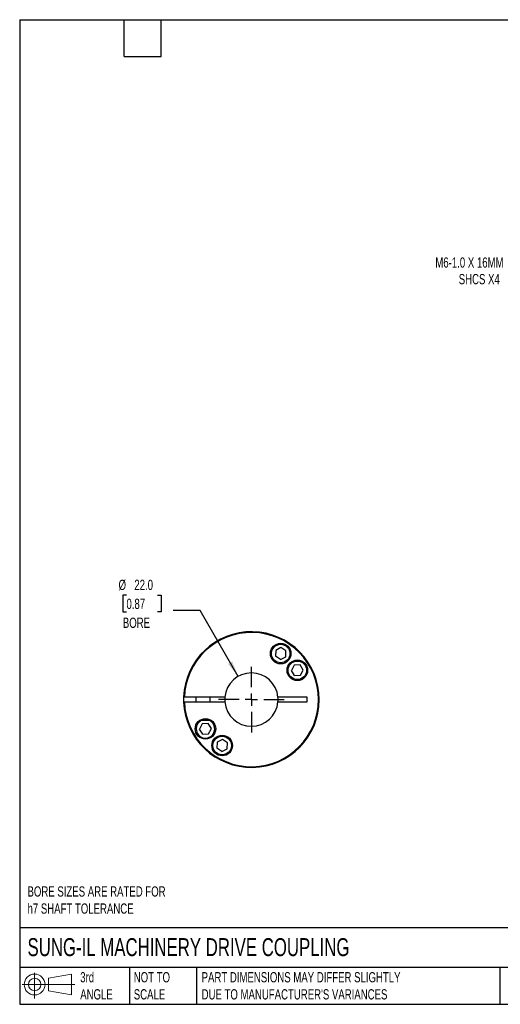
# Model space of a CAD drawing. Header units: millimetres. Extents: x 13 to 546, y 13 to 419.
# Tile 1 of 3: x 13 to 211, y 13 to 419. Entities that reach past the tile are written whole.
import ezdxf

# ---------------------------------------------------------------- set-up
doc = ezdxf.new("R2010")
doc.units = ezdxf.units.MM
doc.header["$LTSCALE"] = 2
doc.linetypes.add('SLD-Center', pattern=[19.05, 15.24, -1.27, 1.27, -1.27])
doc.linetypes.add('SLD-Solid', pattern=[0])
doc.layers.add('CENTER', color=40, linetype='SLD-Center')
doc.layers.add('SLD-DEFPOINTS', color=7, linetype='Continuous')
doc.layers.add('DIMENSIONS', color=140, linetype='SLD-Solid', lineweight=25)
doc.layers.add('TEXT', color=140, linetype='SLD-Solid', lineweight=25)
doc.styles.add('SLDTEXTSTYLE0', font='TXT', dxfattribs={"width": 0.7})
doc.dimstyles.new('SLDDIMSTYLE3', dxfattribs={"dimtxt": 4.316016, "dimasz": 6.604, "dimexe": 0, "dimexo": 0.0625, "dimgap": 1.079004, "dimtad": 0, "dimtih": 1, "dimtoh": 1, "dimdec": 1, "dimrnd": 1e-09, "dimzin": 4, "dimdsep": 46, "dimtxsty": 'SLDTEXTSTYLE0', "dimsah": 1, "dimcen": 0, "dimadec": 0, "dimazin": 1, "dimtfac": 1, "dimtdec": 1, "dimtofl": 0, "dimtmove": 0, "dimatfit": 3, "dimfxl": 0, "dimfrac": 2, "dimtolj": 1, "dimtzin": 12, "dimarcsym": 0})
doc.dimstyles.new('SLDDIMSTYLE5', dxfattribs={"dimtxt": 4.316016, "dimasz": 6.604, "dimexe": 0, "dimexo": 0.0625, "dimgap": 1.079004, "dimtad": 0, "dimtih": 1, "dimtoh": 1, "dimdec": 1, "dimrnd": 1e-09, "dimzin": 12, "dimdsep": 46, "dimtxsty": 'SLDTEXTSTYLE0', "dimsah": 1, "dimcen": 0, "dimadec": 0, "dimazin": 3, "dimtfac": 1, "dimtdec": 1, "dimtofl": 0, "dimtmove": 0, "dimatfit": 3, "dimfxl": 0, "dimfrac": 2, "dimtolj": 1, "dimtzin": 12, "dimarcsym": 0})

# ---------------------------------------------------------------- blocks, each defined once
blk = doc.blocks.new('Block11')
at = {"color": 7, "linetype": 'SLD-Solid', "lineweight": 18}
for p, q in [((5.18, 10.62), (5.18, 0)), ((10.96, 8.33), (20.35, 10.06)), ((10.96, 3.19), (10.96, 8.33)), ((20.35, 10.06), (20.35, 1.46)), ((0, 5.76), (21.75, 5.76)), ((10.96, 3.19), (20.35, 1.46))]:
    blk.add_line(p, q, dxfattribs=at)
for radius in [4.3, 2.57]:
    blk.add_circle((5.18, 5.76), radius, dxfattribs=at)
blk = doc.blocks.new('Block12')
at = {"layer": 'SLD-DEFPOINTS'}
blk.add_blockref('Block11', (0, 0), dxfattribs=at)
blk = doc.blocks.new('_D_7')
at = {"layer": 'DIMENSIONS'}
for p, q in [((253.06, 337.07), (243.3, 315.54)), ((243.3, 315.54), (232.19, 315.54))]:
    blk.add_line(p, q, dxfattribs=at)
blk.add_solid([(253.06, 337.07), (249.41, 331.47), (251.26, 330.63)], dxfattribs=at)
at = {"layer": 'DIMENSIONS', "attachment_point": 1, "style": 'SLDTEXTSTYLE0'}
for s, insert, char_height in [('M6-1.0 X 16MM', (184.33, 321), 4.2333), ('SHCS X4', (194, 314.14), 4.233)]:
    blk.add_mtext(s, dxfattribs=dict(at, insert=insert, char_height=char_height))
blk = doc.blocks.new('_D_8')
at = {"layer": 'DIMENSIONS'}
for p, q in [((56.79, 181.52), (55.34, 181.52)), ((55.34, 181.52), (55.34, 174.66)), ((69.61, 181.52), (71.06, 181.52)), ((71.06, 181.52), (71.06, 174.66)), ((87.16, 175.25), (76.05, 175.25)), ((102.89, 148.01), (87.16, 175.25)), ((55.34, 174.66), (56.79, 174.66)), ((71.06, 174.66), (69.61, 174.66))]:
    blk.add_line(p, q, dxfattribs=at)
blk.add_solid([(102.89, 148.01), (100.47, 154.24), (98.71, 153.22)], dxfattribs=at)
at = {"layer": 'DIMENSIONS', "char_height": 4.233, "attachment_point": 1, "style": 'SLDTEXTSTYLE0'}
for s, insert in [('%%c', (53.53, 187.94)), ('22.0', (60.05, 187.94)), ('0.87', (56.79, 180.12)), ('BORE', (55.3, 172.29))]:
    blk.add_mtext(s, dxfattribs=dict(at, insert=insert))
blk = doc.blocks.new('SW_CENTERMARKSYMBOL_3')
at = {"layer": 'CENTER', "color": 0}
for p, q in [((0, 5.08), (0, 13.54)), ((-5.08, 0), (-13.54, 0)), ((0, 0), (-2.54, 0)), ((0, 0), (0, 2.54)), ((0, 0), (0, -2.54)), ((0, 0), (2.54, 0)), ((5.08, 0), (13.54, 0)), ((0, -5.08), (0, -13.54))]:
    blk.add_line(p, q, dxfattribs=at)

msp = doc.modelspace()

# ---------------------------------------------------------------- linework, layer by layer
for p, q in [((118.41, 158.78), (118.3, 156.33)), ((120.58, 159.91), (118.41, 158.78)), ((122.65, 158.59), (120.58, 159.91)), ((122.55, 156.14), (122.65, 158.59)), ((120.37, 155.01), (118.3, 156.33)), ((120.37, 155.01), (122.55, 156.14)), ((126.05, 152.64), (124.91, 150.47)), ((126.23, 148.4), (124.91, 150.47)), ((128.5, 152.75), (126.05, 152.64)), ((129.82, 150.68), (128.5, 152.75)), ((128.68, 148.5), (129.82, 150.68)), ((126.23, 148.4), (128.68, 148.5)), ((97.43, 139.48), (80.71, 139.48)), ((85.39, 139.48), (85.39, 137.48)), ((91.39, 137.48), (91.39, 139.48)), ((131.39, 139.48), (119.34, 139.48)), ((131.39, 137.48), (131.39, 139.48)), ((80.71, 137.48), (97.43, 137.48)), ((119.34, 137.48), (131.39, 137.48)), ((87.7, 130.28), (91.13, 130.28)), ((91.09, 129.98), (91.3, 130.2)), ((88.09, 128.46), (86.96, 126.29)), ((88.28, 124.22), (86.96, 126.29)), ((87.14, 129.98), (88.39, 129.98)), ((90.55, 128.57), (88.09, 128.46)), ((88.39, 129.98), (91.09, 129.98)), ((91.86, 126.5), (90.55, 128.57)), ((90.73, 124.33), (91.86, 126.5)), ((88.28, 124.22), (90.73, 124.33)), ((96.41, 121.96), (94.23, 120.83)), ((98.48, 120.64), (96.41, 121.96)), ((94.23, 120.83), (94.12, 118.38)), ((96.19, 117.06), (94.12, 118.38)), ((96.19, 117.06), (98.37, 118.19)), ((98.37, 118.19), (98.48, 120.64))]:
    msp.add_line(p, q)
at = {"flags": 128}
msp.add_lwpolyline([(80.41, 139.48), (80.39, 138.81), (80.41, 137.48)], dxfattribs=at)
for centre, radius in [((120.48, 157.46), 4.25), ((120.48, 157.46), 3.82), ((127.36, 150.57), 4.25), ((127.36, 150.57), 3.83), ((89.41, 126.4), 4.25), ((96.3, 119.51), 4.25), ((96.3, 119.51), 3.83)]:
    msp.add_circle(centre, radius)
for centre, radius, start, end in [((108.39, 138.48), 28, 182.0467, 177.9533), ((108.39, 138.48), 27.7, 182.0689, 177.9311), ((108.39, 138.48), 11, 5.2159, 174.7841), ((108.39, 138.48), 11, 174.7841, 185.2159), ((108.39, 138.48), 11, 354.7841, 5.2159), ((108.39, 138.48), 11, 185.2159, 354.7841), ((89.41, 126.4), 3.82, 110.2214, 180), ((89.41, 126.4), 3.82, 180, 69.7786)]:
    msp.add_arc(centre, radius, start, end)
for points in [[(80.71, 139.48), (80.63, 139.48), (80.55, 139.48), (80.44, 139.48), (80.41, 139.48), (80.41, 139.48)], [(80.41, 137.48), (80.41, 137.48), (80.44, 137.48), (80.55, 137.48), (80.63, 137.48), (80.71, 137.48)]]:
    msp.add_open_spline(points, degree=3, knots=[0, 0, 0, 0, 0.5, 0.5, 1, 1, 1, 1])
at = {"layer": 'TEXT'}
for p, q in [((12.7, 419.1), (546.1, 419.1)), ((12.7, 419.1), (12.7, 12.7)), ((55.88, 403.86), (55.88, 419.1)), ((71.12, 403.86), (71.12, 419.1)), ((55.88, 403.86), (71.12, 403.86)), ((546.1, 44.25), (12.7, 44.25)), ((546.1, 27.94), (12.7, 27.94)), ((58.09, 27.94), (58.09, 12.7)), ((85.67, 27.94), (85.67, 12.7)), ((210.97, 27.94), (210.97, 12.7)), ((12.7, 12.7), (546.1, 12.7))]:
    msp.add_line(p, q, dxfattribs=at)

# ---------------------------------------------------------------- block references
at = {"layer": 'CENTER'}
msp.add_blockref('SW_CENTERMARKSYMBOL_3', (108.39, 138.48), dxfattribs=at)
at = {"layer": 'SLD-DEFPOINTS'}
msp.add_blockref('Block12', (13.68, 15.11), dxfattribs=at)

# ---------------------------------------------------------------- texts
at = {"layer": 'TEXT', "attachment_point": 1, "style": 'SLDTEXTSTYLE0'}
for s, insert, char_height in [('BORE SIZES ARE RATED FOR^Jh7 SHAFT TOLERANCE', (15.93, 61.39), 4.2333), ('SUNG-IL MACHINERY DRIVE COUPLING', (15.93, 40), 7.4083), ('3rd^JANGLE', (37.7, 25.99), 4.233), ('NOT TO^JSCALE', (59.81, 25.99), 4.2333), ("PART DIMENSIONS MAY DIFFER SLIGHTLY ^JDUE TO MANUFACTURER'S VARIANCES", (87.83, 25.99), 4.2333)]:
    msp.add_mtext(s, dxfattribs=dict(at, insert=insert, char_height=char_height))

# ---------------------------------------------------------------- dimensions: what is measured, and where the dimension line sits
at = {"layer": 'DIMENSIONS'}
dim = msp.add_diameter_dim_2p(p1=(257.19, 346.18), p2=(253.06, 337.07), text='M6-1.0 X 16MM\\PSHCS X4', dimstyle='SLDDIMSTYLE5', override={"dimpost": '<>'}, dxfattribs=at)
dim.commit()
dim.dimension.update_dxf_attribs({"geometry": '_D_7', "text_midpoint": (206.67, 315.54), "dimtype": 163})
dim = msp.add_diameter_dim_2p(p1=(113.89, 128.96), p2=(102.89, 148.01), text='<>\\PBORE', dimstyle='SLDDIMSTYLE3', dxfattribs=at)
dim.commit()
dim.dimension.update_dxf_attribs({"geometry": '_D_8', "text_midpoint": (63.2, 177.48), "dimtype": 163})

doc.saveas('drawing.dxf')
